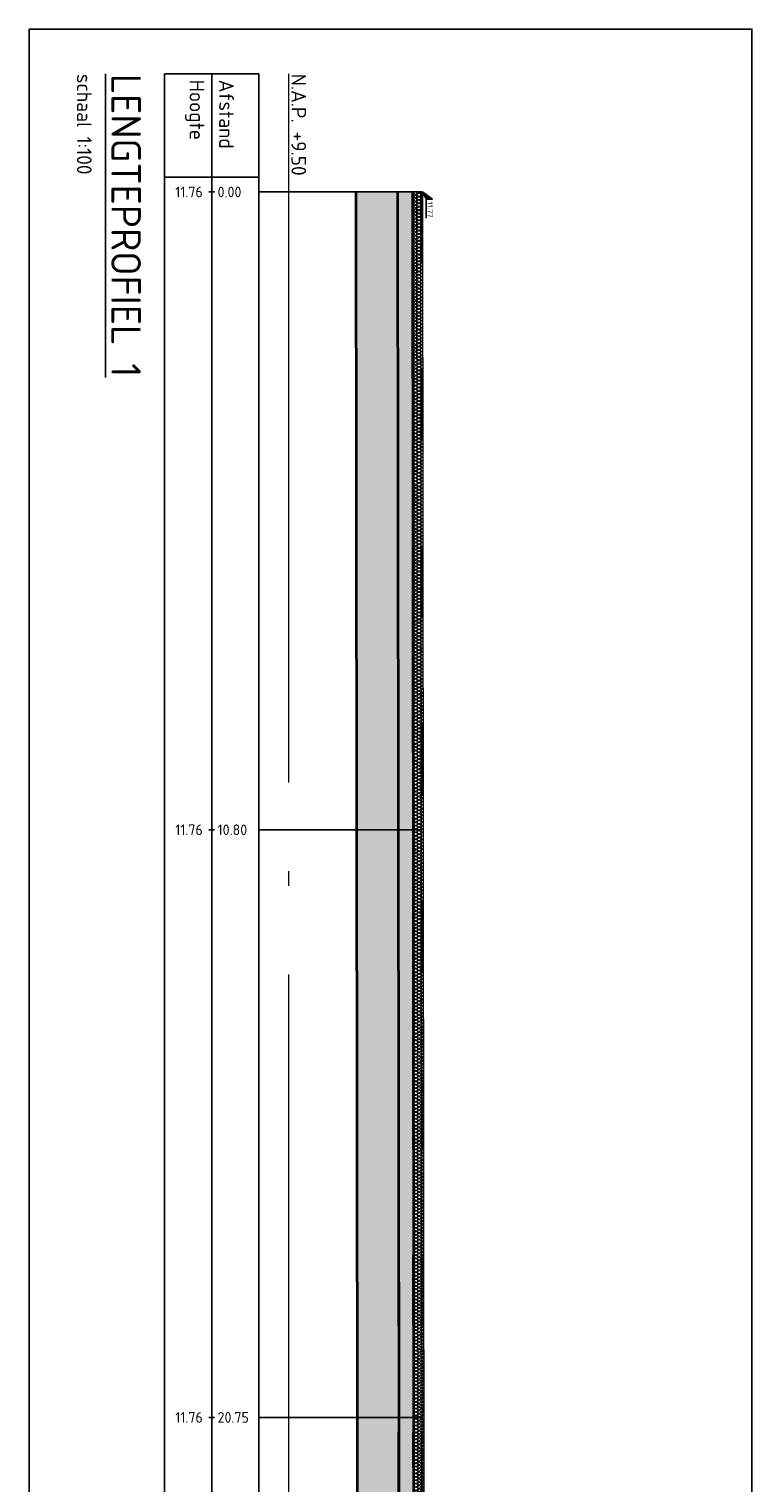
# Model space of a CAD drawing. Header units: metres. Extents: x 232618 to 232694, y 554350 to 554492.
# Tile 11 of 24: x 232618 to 232631, y 554468 to 554492. Entities that reach past the tile are written whole.
import ezdxf
from ezdxf.enums import TextEntityAlignment as Align

# ---------------------------------------------------------------- set-up
doc = ezdxf.new("R2010")
doc.units = ezdxf.units.M
doc.linetypes.add('ACAD_ISO03W100', pattern=[30, 12, -18])
doc.linetypes.add('AL-NAP_LIJN', pattern=[15.25, 12, -1.5, 0.25, -1.5])
for name, color, linetype, lineweight in [('B-WE-AM-NAP-G', 7, 'AL-NAP_LIJN', 18), ('B-WE-AM-NAP-T25', 7, 'Continuous', 25), ('N-WE-GW-GROND_ZAND_CUNETZAND-AD', 7, 'Continuous', 25), ('N-WE-VH-VERHARDING_ASFALT-GD', 7, 'Continuous', 18), ('N-WE-VH-VERHARDING_FUNDERING-AD', 31, 'Continuous', 18), ('N-WE-VH-VERHARDING_FUNDERING_GRANULAAT_MENG_HYDRAULISCH-GD', 7, 'Continuous', 35), ('N-WE-VH-VERHARDING_FUNDERING_ZAND-GD', 251, 'Continuous', 35), ('V-WE-GW-GROND_ZAND_CUNETZAND_WERK-AD', 252, 'Continuous', 18), ('V-WE-VH-VERHARDING_ASFALT-GD', 252, 'ACAD_ISO03W100', 25), ('V-WE-VH-VERHARDING_FUNDERING-AD', 252, 'Continuous', 18), ('V-WE-VH-VERHARDING_FUNDERING-GD', 252, 'ACAD_ISO03W100', 25), ('V-WE-VH-VERHARDING_FUNDERING_ZAND-GD', 252, 'ACAD_ISO03W100', 25), ('X-XX-AL-HOOGTELABEL-SD', 7, 'Continuous', 25), ('X-XX-AL-PROFIELBALK-G', 7, 'Continuous', 25), ('X-XX-AL-PROFIELBALK-HULPLIJN-G', 253, 'Continuous', 25), ('X-XX-AL-PROFIELBALK-T18', 7, 'Continuous', 18), ('X-XX-AL-PROFIELBALK-T25', 7, 'Continuous', 25), ('X-XX-AL-PROFIELBALK-T50', 7, 'Continuous', 25)]:
    doc.layers.add(name, color=color, linetype=linetype, lineweight=lineweight)
doc.layers.add('N-WE-VH-VERHARDING_ASFALT-AD', color=7, linetype='Continuous', lineweight=18, transparency=0.5)
doc.layers.add('X-XX-AL-HULPLIJN-GD', color=6, linetype='Continuous', plot=False)
doc.styles.add('NLCS-ISO', font='NLCS-ISO.ttf')
doc.styles.add('NLCS-ISO-ANNOTATIEF-T18', font='NLCS-ISO.ttf', dxfattribs={"height": 1.8})
doc.styles.add('NLCS-ISO-ANNOTATIEF-T25', font='NLCS-ISO.ttf', dxfattribs={"height": 2.5})
doc.styles.add('NLCS-ISO-ANNOTATIEF-T50', font='NLCS-ISO.ttf', dxfattribs={"height": 5})

# ---------------------------------------------------------------- blocks, each defined once
blk = doc.blocks.new('N-SAL-HOOGTELABEL_01-SO')
for p, q in [((-2.46, 1.31), (-8.84, 1.31)), ((-2.46, 1.31), (-2.46, 3.44)), ((-2.46, 3.44), (0, 0)), ((0, 0), (-2.46, 1.31))]:
    blk.add_line(p, q)
blk.add_solid([(-2.46, 3.44), (-2.46, 1.31), (0, 0)])
at = {"style": 'NLCS-ISO'}
blk.add_attdef('...', text='', height=1.8, dxfattribs=at).set_placement((-5.96, 2.61), align=Align.MIDDLE)

msp = doc.modelspace()

# ---------------------------------------------------------------- hatches: boundary and pattern name
at = {"layer": 'N-WE-GW-GROND_ZAND_CUNETZAND-AD'}
h = msp.add_hatch(dxfattribs=at)
h.set_pattern_fill('AGW-GROND_ZAND_CUNETZAND', color=256, scale=0.2, angle=-90, style=0, pattern_type=2)
h.set_pattern_definition([(180, (786916.89773, 320660.40572), (-0.125, -0.125), [0, -0.25])])
h.paths.add_polyline_path([(232624.864, 554436.516), (232624.853, 554437.066), (232624.781, 554440.666), (232624.801, 554440.666), (232624.701, 554446.913), (232624.701, 554457.916), (232624.671, 554489.556), (232623.971, 554489.555), (232624.001, 554457.916), (232624.001, 554446.907), (232624.101, 554440.666), (232624.102, 554440.615), (232624.168, 554436.516)])
at = {"layer": 'N-WE-VH-VERHARDING_ASFALT-AD'}
h = msp.add_hatch(dxfattribs=at)
h.set_pattern_fill('AVH-ASFALT', color=256, angle=-90, style=0, pattern_type=2)
h.set_pattern_definition([(330, (233254.03227, 554352.88057), (0.025, 0.04330127), []), (30, (233254.03227, 554352.88057), (-0.025, 0.04330127), [])])
h.paths.add_polyline_path([(232625.091, 554489.556), (232624.921, 554489.556), (232624.951, 554457.916), (232625.121, 554457.916)])
at = {"layer": 'N-WE-VH-VERHARDING_FUNDERING-AD'}
h = msp.add_hatch(dxfattribs=at)
h.set_pattern_fill('AVH-FUNDERING_02', color=256, scale=0.5, angle=-90, style=0, pattern_type=2)
h.set_pattern_definition([(180, (786916.89773, 320660.4057), (-0.5, -0.5), [0.0625, -0.4375]), (270, (786916.89773, 320660.4057), (0.5, -0.5), [0.0625, -0.4375]), (315, (786916.83523, 320660.40572), (0.49999999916, -9e-17), [0.08838835, -0.61871845]), (180, (786916.83523, 320660.12447), (-0.5, -0.5), [0.0625, -0.4375]), (225, (786916.804, 320660.15572), (-6e-17, -0.49999999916), [0.04419415, -0.6629126]), (315, (786916.804, 320660.15572), (0.49999999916, -9e-17), [0.04419415, -0.6629126]), (180, (786916.64773, 320659.99947), (-0.5, -0.5), [0.08838835, -0.41161165]), (225, (786916.64773, 320659.99947), (-6e-17, -0.49999999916), [0.0625, -0.6446068]), (315, (786916.55935, 320659.99947), (0.49999999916, -9e-17), [0.0625, -0.6446068]), (270, (786916.554, 320660.2807), (0.5, -0.5), [0.0625, -0.4375]), (225, (786916.554, 320660.28072), (-6e-17, -0.49999999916), [0.04419415, -0.6629126]), (315, (786916.52273, 320660.24947), (0.49999999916, -9e-17), [0.04419415, -0.6629126]), (180, (786916.83523, 320660.2807), (-0.5, -0.5), [0.03125, -0.41875]), (180, (786916.46023, 320660.1557), (-0.5, -0.5), [0.03125, -0.41875]), (270, (786916.6165, 320660.0932), (0.5, -0.5), [0.03125, -0.41875]), (315, (786916.554, 320660.37447), (0.49999999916, -9e-17), [0.04419415, -0.6629126]), (315, (786916.77273, 320660.03072), (0.49999999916, -9e-17), [0.04419415, -0.6629126]), (225, (786916.66336, 320660.24166), (-6e-17, -0.49999999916), [0.04419415, -0.6629126]), (270, (786916.72586, 320660.3432), (0.5, -0.5), [0.0078125, -0.4921875]), (270, (786916.7024, 320660.1323), (0.5, -0.5), [0.0078125, -0.4921875]), (270, (786916.46805, 320660.04634), (0.5, -0.5), [0.0078125, -0.4921875]), (270, (786916.46023, 320660.31197), (0.5, -0.5), [0.0078125, -0.4921875])])
h.paths.add_polyline_path([(232624.671, 554489.556), (232624.701, 554457.916), (232624.701, 554446.913), (232624.801, 554440.666), (232624.802, 554440.648), (232624.859, 554437.066), (232625.133, 554437.066), (232625.061, 554440.666), (232625.051, 554440.666), (232624.951, 554446.916), (232624.951, 554457.916), (232624.921, 554489.556)])
at = {"layer": 'V-WE-GW-GROND_ZAND_CUNETZAND_WERK-AD'}
h = msp.add_hatch(dxfattribs=at)
h.set_pattern_fill('ANSI36', color=256, scale=0.07, angle=90, style=0)
h.set_pattern_definition([(45, (786916.89773, 320660.40572), (0.11786586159, 0.43217482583), [0.555625, -0.111125, 0, -0.111125])])
h.paths.add_polyline_path([(232624.681, 554360.806), (232624.651, 554364.425), (232624.661, 554382.906), (232624.651, 554403.046), (232624.661, 554409.446), (232624.661, 554415.776), (232624.661, 554429.846), (232624.691, 554447.166), (232624.691, 554454.506), (232624.681, 554468.806), (232624.681, 554478.756), (232624.681, 554489.556), (232623.971, 554489.555), (232624.001, 554457.916), (232624.001, 554446.907), (232624.101, 554440.666), (232624.102, 554440.647), (232624.168, 554436.516), (232623.973, 554436.324), (232623.961, 554429.847), (232623.961, 554419.522), (232624.168, 554419.316), (232624.102, 554415.203), (232624.101, 554415.166), (232624.001, 554408.925), (232624.001, 554389.917), (232623.961, 554360.808)])
at = {"layer": 'V-WE-VH-VERHARDING_FUNDERING-AD'}
h = msp.add_hatch(dxfattribs=at)
h.set_pattern_fill('AVH-FUNDERING_01', color=256, scale=0.5, angle=-90, style=0, pattern_type=2)
h.set_pattern_definition([(180, (786916.42273, 320660.0857), (-6e-17, -0.5), [0, -0.5]), (180, (786916.41773, 320660.2607), (-6e-17, -0.5), [0, -0.5]), (180, (786916.40273, 320659.9907), (-6e-17, -0.5), [0, -0.5]), (158.1986, (786916.662735, 320660.14572), (-1.500000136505, 0.49999995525), [0.0538515, -2.638731]), (36.8699, (786916.61273, 320660.16572), (-1.499999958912, -1.000000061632), [0.025, -2.475]), (310.6013, (786916.632735, 320660.18072), (-2.5000002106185, 2.999999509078), [0.0460975, -4.5636745]), (26.5651, (786916.79773, 320660.24072), (0.49999957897, 0.5000006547), [0.0111805, -1.1068535]), (146.3099, (786916.80773, 320660.24572), (-0.999999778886, 0.500000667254), [0.018028, -1.784748]), (288.4349, (786916.79273, 320660.25572), (0.49999920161, -1.000000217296), [0.0158115, -1.5653275]), (45, (786916.47773, 320660.29072), (1e-16, 0.50000015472), [0.021213, -0.6858935]), (180, (786916.49273, 320660.3057), (-0.5, -0.5), [0.03, -0.47]), (315, (786916.46273, 320660.30572), (0.50000015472, -6e-17), [0.021213, -0.6858935]), (71.5651, (786916.53773, 320659.97072), (-0.49999920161, -1.000000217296), [0.0158115, -1.5653275]), (180, (786916.54273, 320659.9857), (-0.5, -0.5), [0.025, -0.475]), (323.1301, (786916.51773, 320659.98572), (1.499999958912, -1.000000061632), [0.025, -2.475]), (33.6901, (786916.80273, 320659.96572), (-0.999999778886, -0.500000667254), [0.018028, -1.784748]), (161.5651, (786916.81773, 320659.97572), (1.000000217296, -0.49999920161), [0.031623, -1.549516]), (306.8699, (786916.78773, 320659.98572), (-1.000000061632, 1.499999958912), [0.025, -2.475]), (180, (786916.65773, 320659.9857), (-6e-17, -0.5), [0, -0.5]), (180, (786916.79273, 320660.1157), (-6e-17, -0.5), [0, -0.5]), (180, (786916.65273, 320660.3007), (-6e-17, -0.5), [0, -0.5]), (180, (786916.51773, 320660.1457), (-6e-17, -0.5), [0, -0.5]), (180, (786916.66273, 320660.0607), (-6e-17, -0.5), [0, -0.5]), (180, (786916.77273, 320660.0457), (-6e-17, -0.5), [0, -0.5]), (180, (786916.72773, 320660.0757), (-6e-17, -0.5), [0, -0.5]), (180, (786916.74773, 320660.1957), (-6e-17, -0.5), [0, -0.5]), (180, (786916.86773, 320660.1757), (-6e-17, -0.5), [0, -0.5]), (180, (786916.86273, 320660.0607), (-6e-17, -0.5), [0, -0.5]), (180, (786916.87773, 320659.9507), (-6e-17, -0.5), [0, -0.5]), (180, (786916.72273, 320659.9307), (-6e-17, -0.5), [0, -0.5]), (180, (786916.61273, 320659.9107), (-6e-17, -0.5), [0, -0.5]), (180, (786916.43773, 320659.9307), (-6e-17, -0.5), [0, -0.5]), (180, (786916.55773, 320660.0857), (-6e-17, -0.5), [0, -0.5]), (180, (786916.60773, 320659.9957), (-6e-17, -0.5), [0, -0.5]), (180, (786916.56773, 320660.2357), (-6e-17, -0.5), [0, -0.5]), (180, (786916.71773, 320660.2607), (-6e-17, -0.5), [0, -0.5]), (180, (786916.56773, 320660.3707), (-6e-17, -0.5), [0, -0.5]), (180, (786916.73273, 320660.3407), (-6e-17, -0.5), [0, -0.5]), (180, (786916.89273, 320660.3557), (-6e-17, -0.5), [0, -0.5]), (180, (786916.83273, 320660.3807), (-6e-17, -0.5), [0, -0.5]), (180, (786916.82773, 320660.3107), (-6e-17, -0.5), [0, -0.5]), (180, (786916.49273, 320660.3907), (-6e-17, -0.5), [0, -0.5]), (180, (786916.43273, 320660.1857), (-6e-17, -0.5), [0, -0.5]), (180, (786916.45773, 320660.0357), (-6e-17, -0.5), [0, -0.5]), (180, (786916.68773, 320660.3957), (-6e-17, -0.5), [0, -0.5])])
h.paths.add_polyline_path([(232624.681, 554489.556), (232624.681, 554478.756), (232624.681, 554468.806), (232624.691, 554454.506), (232624.691, 554447.166), (232624.661, 554429.846), (232624.661, 554415.776), (232624.661, 554409.446), (232624.651, 554403.046), (232624.661, 554382.906), (232624.651, 554364.425), (232624.681, 554360.806), (232624.931, 554360.806), (232624.901, 554364.425), (232624.911, 554382.906), (232624.901, 554403.046), (232624.911, 554409.446), (232624.911, 554415.776), (232624.911, 554429.846), (232624.941, 554447.166), (232624.941, 554454.506), (232624.931, 554468.806), (232624.931, 554478.756), (232624.931, 554489.556)])

# ---------------------------------------------------------------- linework, layer by layer
at = {"layer": 'B-WE-AM-NAP-G'}
msp.add_line((232622.821, 554491.556), (232622.821, 554360.656), dxfattribs=at)
at = {"layer": 'N-WE-VH-VERHARDING_ASFALT-GD', "ltscale": 0.2}
for p, q in [((232624.991, 554489.556), (232625.021, 554457.916)), ((232625.061, 554489.556), (232625.091, 554457.916)), ((232625.091, 554489.556), (232625.121, 554457.916))]:
    msp.add_line(p, q, dxfattribs=at)
at = {"layer": 'N-WE-VH-VERHARDING_FUNDERING_GRANULAAT_MENG_HYDRAULISCH-GD', "ltscale": 0.2, "flags": 128}
for points in [[(232624.671, 554489.556), (232624.701, 554457.916), (232624.701, 554446.913), (232624.859, 554437.066)], [(232624.921, 554489.556), (232624.951, 554457.916), (232624.951, 554446.915), (232625.051, 554440.666)]]:
    msp.add_lwpolyline(points, dxfattribs=at)
at = {"layer": 'N-WE-VH-VERHARDING_FUNDERING_ZAND-GD', "ltscale": 0.2, "flags": 128}
msp.add_lwpolyline([(232624.168, 554436.516), (232624.001, 554446.907), (232624.001, 554457.916), (232623.971, 554489.555)], dxfattribs=at)
at = {"layer": 'V-WE-VH-VERHARDING_ASFALT-GD', "ltscale": 0.1, "flags": 128}
msp.add_lwpolyline([(232625.081, 554489.556), (232625.081, 554478.756), (232625.081, 554468.806), (232625.091, 554454.506), (232625.091, 554447.166), (232625.061, 554429.846), (232625.061, 554415.776), (232625.061, 554409.446), (232625.051, 554403.046), (232625.061, 554382.906), (232625.051, 554364.426), (232625.081, 554360.806)], dxfattribs=at)
at = {"layer": 'V-WE-VH-VERHARDING_FUNDERING-GD', "ltscale": 0.1, "flags": 128}
for points in [[(232624.681, 554489.556), (232624.681, 554478.756), (232624.681, 554468.806), (232624.691, 554454.506), (232624.691, 554447.166), (232624.661, 554429.846), (232624.661, 554415.776), (232624.661, 554409.446), (232624.651, 554403.046), (232624.661, 554382.906), (232624.651, 554364.425), (232624.681, 554360.806)], [(232624.931, 554489.556), (232624.931, 554478.756), (232624.931, 554468.806), (232624.941, 554454.506), (232624.941, 554447.166), (232624.911, 554429.846), (232624.911, 554415.776), (232624.911, 554409.446), (232624.901, 554403.046), (232624.911, 554382.906), (232624.901, 554364.425), (232624.931, 554360.806)]]:
    msp.add_lwpolyline(points, dxfattribs=at)
at = {"layer": 'V-WE-VH-VERHARDING_FUNDERING_ZAND-GD', "ltscale": 0.1, "flags": 128}
msp.add_lwpolyline([(232623.961, 554360.808), (232624.001, 554389.917), (232624.001, 554408.925), (232624.101, 554415.166), (232624.168, 554419.316), (232623.961, 554419.522), (232623.961, 554429.847), (232623.973, 554436.321), (232624.168, 554436.516), (232624.101, 554440.666), (232624.001, 554446.907), (232624.001, 554457.916), (232623.971, 554489.555)], dxfattribs=at)
at = {"layer": 'X-XX-AL-HULPLIJN-GD'}
msp.add_lwpolyline([(232618.428, 554492.314), (232618.428, 554349.814), (232630.673, 554349.814), (232630.673, 554492.314)], close=True, dxfattribs=at)
at = {"layer": 'X-XX-AL-PROFIELBALK-G', "ltscale": 0.2}
for p, q in [((232620.721, 554491.556), (232622.321, 554491.556)), ((232620.721, 554360.656), (232620.721, 554491.556)), ((232621.521, 554491.556), (232621.521, 554360.656)), ((232622.321, 554491.556), (232622.321, 554360.656)), ((232622.321, 554489.806), (232620.721, 554489.806)), ((232621.571, 554489.556), (232621.471, 554489.556)), ((232621.571, 554478.756), (232621.471, 554478.756)), ((232621.571, 554468.806), (232621.471, 554468.806))]:
    msp.add_line(p, q, dxfattribs=at)
at = {"layer": 'X-XX-AL-PROFIELBALK-HULPLIJN-G', "linetype": 'ByBlock'}
for p, q in [((232625.081, 554489.556), (232622.321, 554489.556)), ((232625.081, 554478.756), (232622.321, 554478.756)), ((232625.081, 554468.806), (232622.321, 554468.806))]:
    msp.add_line(p, q, dxfattribs=at)

# ---------------------------------------------------------------- block references
at = {"layer": 'X-XX-AL-HOOGTELABEL-SD', "linetype": 'ByBlock'}
ref = msp.add_blockref('N-SAL-HOOGTELABEL_01-SO', (232625.091, 554489.556), dxfattribs=dict(at, xscale=-0.05, yscale=0.05, zscale=0.05, rotation=270))
ref.add_attrib('...', '11.77', dxfattribs={"layer": '0', "height": 0.09, "rotation": 270, "style": 'NLCS-ISO'}).set_placement((232625.222, 554489.258), align=Align.MIDDLE)

# ---------------------------------------------------------------- texts
at = {"layer": 'B-WE-AM-NAP-T25', "ltscale": 0.2, "style": 'NLCS-ISO-ANNOTATIEF-T25'}
msp.add_text('N.A.P. +9.50', height=0.25, rotation=270, dxfattribs=at).set_placement((232622.871, 554491.556))
at = {"layer": 'X-XX-AL-PROFIELBALK-T18', "ltscale": 0.2, "style": 'NLCS-ISO-ANNOTATIEF-T18'}
for p in [(232621.371, 554489.556), (232621.371, 554478.756), (232621.371, 554468.806)]:
    msp.add_text('11.76', height=0.18, dxfattribs=at).set_placement(p, align=Align.MIDDLE_RIGHT)
for s, p in [('0.00', (232621.621, 554489.556)), ('10.80', (232621.621, 554478.756)), ('20.75', (232621.621, 554468.806))]:
    msp.add_text(s, height=0.18, dxfattribs=at).set_placement(p, align=Align.MIDDLE_LEFT)
at = {"layer": 'X-XX-AL-PROFIELBALK-T25', "ltscale": 0.2, "style": 'NLCS-ISO-ANNOTATIEF-T25'}
for s, p in [('Hoogte', (232621.271, 554491.456)), ('Afstand', (232621.771, 554491.456))]:
    msp.add_text(s, height=0.25, rotation=270, dxfattribs=at).set_placement(p, align=Align.MIDDLE_LEFT)
at = {"layer": 'X-XX-AL-PROFIELBALK-T50', "linetype": 'ByBlock', "ltscale": 0.2, "insert": (232620.321, 554491.556), "char_height": 0.5, "width": 19.78266, "attachment_point": 1, "rotation": 270, "style": 'NLCS-ISO-ANNOTATIEF-T50'}
msp.add_mtext('{\\LLENGTEPROFIEL 1 \\P\\H0.5x;\\l\\C7;schaal 1:100}', dxfattribs=at)

doc.saveas('drawing.dxf')
